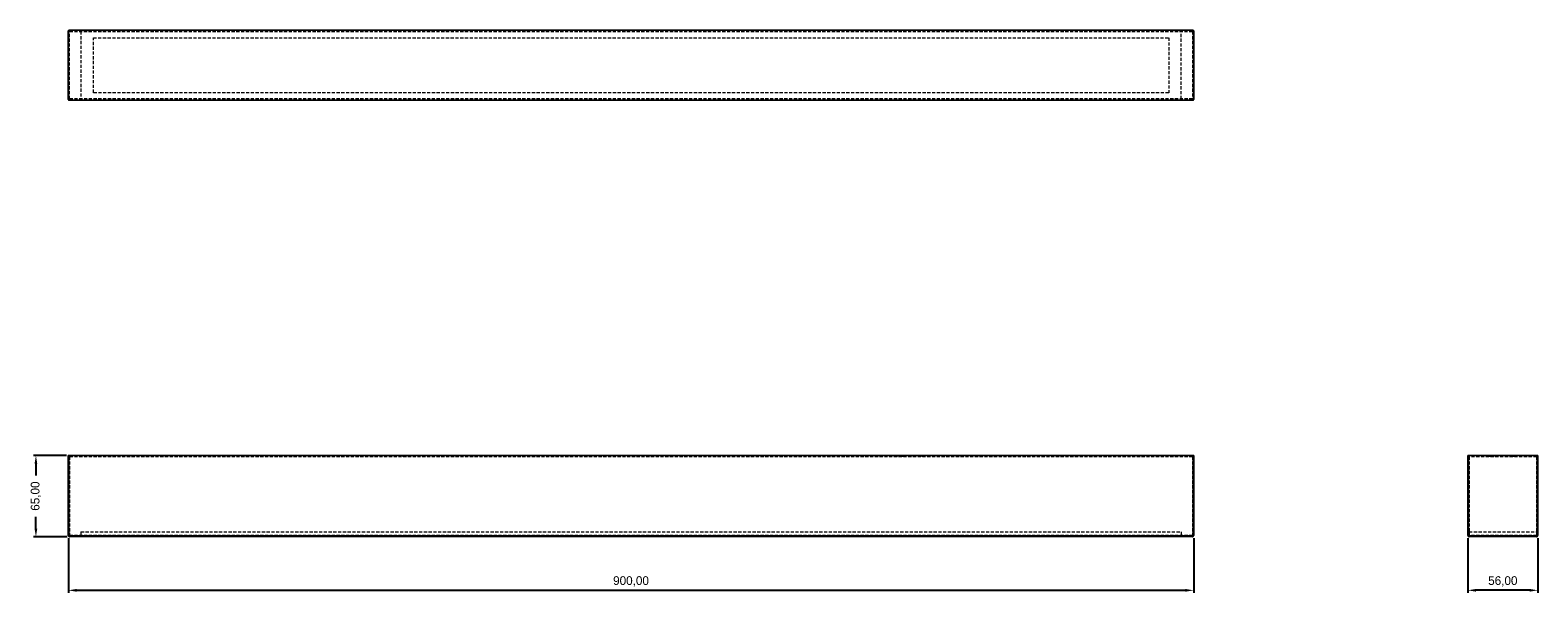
# Model space of a CAD drawing. Header units: millimetres. Extents: x -100 to 503, y 455 to 679.
import ezdxf

# ---------------------------------------------------------------- set-up
doc = ezdxf.new("R2010")
doc.units = ezdxf.units.MM
doc.header["$PDSIZE"] = -1
doc.linetypes.add('HIDDEN', pattern=[1.905, 1.27, -0.635])
doc.dimstyles.new('ISO-25', dxfattribs={"dimtxt": 2.5, "dimasz": 2.5, "dimexe": 1.25, "dimexo": 0.625, "dimtad": 1, "dimtxsty": 'Standard', "dimcen": 2.5, "dimadec": 0, "dimazin": 0, "dimtfac": 1, "dimtmove": 0, "dimatfit": 3, "dimfxl": 1, "dimarcsym": 0})

# ---------------------------------------------------------------- blocks, each defined once
blk = doc.blocks.new('*D6')
at = {"color": 0, "lineweight": -2, "transparency": 16777216}
for p, q in [((-84.58, 476.42), (-84.58, 454.52)), ((365.42, 476.42), (365.42, 454.52)), ((-81.28, 455.52), (362.11, 455.52))]:
    blk.add_line(p, q, dxfattribs=at)
at = {"color": 0, "transparency": 16777216}
for points in [[(-81.28, 456.07), (-81.28, 454.97), (-84.58, 455.52)], [(362.11, 456.07), (362.11, 454.97), (365.42, 455.52)]]:
    blk.add_solid(points, dxfattribs=at)
at = {"layer": 'Defpoints', "color": 0, "transparency": 16777216}
for p in [(-84.58, 477.42), (365.42, 477.42), (365.42, 455.52)]:
    blk.add_point(p, dxfattribs=at)
at = {"color": 0, "transparency": 16777216, "insert": (140.42, 459.08), "char_height": 3.5, "attachment_point": 5}
blk.add_mtext('900,00', dxfattribs=at)
blk = doc.blocks.new('*D7')
at = {"color": 0, "lineweight": -2, "transparency": 16777216}
for p, q in [((-85.33, 509.42), (-98.55, 509.42)), ((-97.55, 506.12), (-97.55, 501.4)), ((-97.55, 480.22), (-97.55, 484.94)), ((-85.08, 476.92), (-98.55, 476.92))]:
    blk.add_line(p, q, dxfattribs=at)
at = {"color": 0, "transparency": 16777216}
for points in [[(-98.1, 506.12), (-97, 506.12), (-97.55, 509.42)], [(-98.1, 480.22), (-97, 480.22), (-97.55, 476.92)]]:
    blk.add_solid(points, dxfattribs=at)
at = {"layer": 'Defpoints', "color": 0, "transparency": 16777216}
for p in [(-97.55, 509.42), (-84.33, 509.42), (-84.08, 476.92)]:
    blk.add_point(p, dxfattribs=at)
at = {"color": 0, "transparency": 16777216, "insert": (-97.55, 493.17), "char_height": 3.5, "attachment_point": 5, "rotation": 90}
blk.add_mtext('65,00', dxfattribs=at)
blk = doc.blocks.new('*D8')
at = {"color": 0, "lineweight": -2, "transparency": 16777216}
for p, q in [((475.03, 476.42), (475.03, 454.52)), ((503.03, 476.42), (503.03, 454.52)), ((499.73, 455.52), (478.33, 455.52))]:
    blk.add_line(p, q, dxfattribs=at)
at = {"color": 0, "transparency": 16777216}
for points in [[(478.33, 456.07), (478.33, 454.97), (475.03, 455.52)], [(499.73, 456.07), (499.73, 454.97), (503.03, 455.52)]]:
    blk.add_solid(points, dxfattribs=at)
at = {"layer": 'Defpoints', "color": 0, "transparency": 16777216}
for p in [(475.03, 477.42), (503.03, 477.42), (475.03, 455.52)]:
    blk.add_point(p, dxfattribs=at)
at = {"color": 0, "transparency": 16777216, "insert": (489.03, 459.08), "char_height": 3.5, "attachment_point": 5}
blk.add_mtext('56,00', dxfattribs=at)

msp = doc.modelspace()

# ---------------------------------------------------------------- linework, layer by layer
at = {"color": 7, "linetype": 'Continuous', "lineweight": 15}
for p, q in [((-84.5341, 679.1379), (-84.5841, 679.1379)), ((-84.5841, 651.6379), (-84.5841, 679.1379)), ((-84.5341, 679.1379), (-84.5341, 651.6379)), ((-84.3341, 679.3879), (-84.3341, 679.3379)), ((-84.3341, 679.3879), (365.1659, 679.3879)), ((365.1659, 679.3379), (-84.3341, 679.3379)), ((365.1659, 679.3879), (365.1659, 679.3379)), ((365.3659, 651.6379), (365.3659, 679.1379)), ((365.4159, 679.1379), (365.3659, 679.1379)), ((365.4159, 679.1379), (365.4159, 651.6379)), ((-84.5341, 651.6379), (-84.5841, 651.6379)), ((-84.3341, 651.4379), (365.1659, 651.4379)), ((-84.3341, 651.4379), (-84.3341, 651.3879)), ((365.1659, 651.3879), (-84.3341, 651.3879)), ((365.1659, 651.4379), (365.1659, 651.3879)), ((365.4159, 651.6379), (365.3659, 651.6379)), ((-84.3341, 509.3725), (-84.5841, 509.3725)), ((-84.5841, 477.4225), (-84.5841, 509.3725)), ((-84.5341, 509.4225), (-84.3341, 509.4225)), ((-84.3341, 509.4225), (-84.3341, 509.3725)), ((-84.3341, 509.4225), (365.1659, 509.4225)), ((-84.3341, 509.3725), (-84.3341, 477.4225)), ((365.1659, 509.3725), (-84.3341, 509.3725)), ((365.1659, 509.4225), (365.1659, 509.3725)), ((365.1659, 509.4225), (365.3659, 509.4225)), ((365.1659, 477.4225), (365.1659, 509.3725)), ((365.4159, 509.3725), (365.1659, 509.3725)), ((365.4159, 509.3725), (365.4159, 477.4225)), ((475.0317, 477.4225), (475.0317, 509.3725)), ((475.2817, 509.3725), (475.0317, 509.3725)), ((475.0817, 509.4225), (475.2817, 509.4225)), ((475.2817, 509.3725), (475.2817, 509.4225)), ((475.2817, 509.4225), (502.7817, 509.4225)), ((502.7817, 509.3725), (475.2817, 509.3725)), ((475.2817, 509.3725), (475.2817, 477.4225)), ((502.7817, 509.3725), (502.7817, 509.4225)), ((502.7817, 509.4225), (502.9817, 509.4225)), ((502.7817, 477.4225), (502.7817, 509.3725)), ((503.0317, 509.3725), (502.7817, 509.3725)), ((503.0317, 509.3725), (503.0317, 477.4225)), ((-84.3341, 477.4225), (-84.5841, 477.4225)), ((-84.3341, 477.4225), (365.1659, 477.4225)), ((364.9159, 476.9225), (-84.0841, 476.9225)), ((365.4159, 477.4225), (365.1659, 477.4225)), ((475.2817, 477.4225), (475.0317, 477.4225)), ((475.2817, 477.4225), (502.7817, 477.4225)), ((502.5317, 476.9225), (475.5317, 476.9225)), ((503.0317, 477.4225), (502.7817, 477.4225))]:
    msp.add_line(p, q, dxfattribs=at)
at = {"color": 7, "linetype": 'HIDDEN', "lineweight": 0}
for p, q in [((-84.5841, 679.1379), (-84.0841, 678.8879)), ((-84.0841, 678.8879), (-84.3341, 679.3879)), ((-84.0841, 678.8879), (364.9159, 678.8879)), ((-84.0841, 651.8879), (-84.0841, 678.8879)), ((-79.5841, 678.8879), (-79.5841, 651.8879)), ((-74.5841, 676.3879), (355.4159, 676.3879)), ((-74.5841, 654.3879), (-74.5841, 676.3879)), ((355.4159, 676.3879), (355.4159, 654.3879)), ((360.4159, 651.8879), (360.4159, 678.8879)), ((365.1659, 679.3879), (364.9159, 678.8879)), ((364.9159, 678.8879), (365.4159, 679.1379)), ((364.9159, 678.8879), (364.9159, 651.8879)), ((-84.0841, 651.8879), (-84.5841, 651.6379)), ((-84.3341, 651.3879), (-84.0841, 651.8879)), ((364.9159, 651.8879), (-84.0841, 651.8879)), ((355.4159, 654.3879), (-74.5841, 654.3879)), ((365.4159, 651.6379), (364.9159, 651.8879)), ((364.9159, 651.8879), (365.1659, 651.3879)), ((-84.5841, 509.3725), (-84.3341, 509.3725)), ((-84.3341, 509.3725), (-84.3341, 509.4225)), ((-84.3341, 477.4225), (-84.3341, 509.3725)), ((-84.3341, 509.3725), (365.1659, 509.3725)), ((364.9159, 508.9225), (-84.0841, 508.9225)), ((-84.0841, 508.9225), (-84.0841, 477.4225)), ((49.1659, 509.3725), (49.1659, 508.9225)), ((49.1659, 509.3725), (51.6659, 509.3725)), ((51.6659, 508.9225), (51.6659, 509.3725)), ((59.1659, 509.3725), (59.1659, 508.9225)), ((59.1659, 509.3725), (61.6659, 509.3725)), ((61.6659, 508.9225), (61.6659, 509.3725)), ((76.4159, 509.3725), (76.4159, 508.9225)), ((76.4159, 509.3725), (84.41, 509.3725)), ((84.4159, 508.9225), (84.4159, 509.3725)), ((246.6659, 509.3725), (246.6659, 508.9225)), ((246.6659, 509.3725), (249.1659, 509.3725)), ((249.1659, 508.9225), (249.1659, 509.3725)), ((256.6659, 509.3725), (256.6659, 508.9225)), ((256.6659, 509.3725), (259.1659, 509.3725)), ((259.1659, 508.9225), (259.1659, 509.3725)), ((364.9159, 508.9225), (364.9159, 477.4225)), ((365.1659, 509.3725), (365.1659, 509.4225)), ((365.1659, 509.3725), (365.4159, 509.3725)), ((365.1659, 509.3725), (365.1659, 477.4225)), ((475.0317, 509.3725), (475.2817, 509.3725)), ((475.2817, 509.4225), (475.2817, 509.3725)), ((475.2817, 477.4225), (475.2817, 509.3725)), ((475.2817, 509.3725), (502.7817, 509.3725)), ((502.5317, 508.9225), (475.5317, 508.9225)), ((475.5317, 508.9225), (475.5317, 477.4225)), ((481.2817, 509.3725), (481.2817, 508.9225)), ((483.7817, 509.3725), (481.2817, 509.3725)), ((482.7817, 509.3725), (482.7817, 508.9225)), ((485.2817, 509.3725), (482.7817, 509.3725)), ((483.7817, 508.9225), (483.7817, 509.3725)), ((485.2817, 508.9225), (485.2817, 509.3725)), ((486.0317, 509.3725), (486.0317, 508.9225)), ((494.0317, 509.3725), (486.0317, 509.3725)), ((491.7817, 509.3725), (491.7817, 508.9225)), ((494.2817, 509.3725), (491.7817, 509.3725)), ((493.2817, 509.3725), (493.2817, 508.9225)), ((495.7817, 509.3725), (493.2817, 509.3725)), ((494.0317, 508.9225), (494.0317, 509.3725)), ((494.2817, 508.9225), (494.2817, 509.3725)), ((495.7817, 508.9225), (495.7817, 509.3725)), ((502.5317, 508.9225), (502.5317, 477.4225)), ((502.7817, 509.4225), (502.7817, 509.3725)), ((502.7817, 509.3725), (503.0317, 509.3725)), ((502.7817, 509.3725), (502.7817, 477.4225)), ((-84.5841, 477.4225), (-84.3341, 477.4225)), ((-84.0841, 477.4225), (-84.3341, 477.4225)), ((364.9159, 477.4225), (-84.0841, 477.4225)), ((-79.5841, 478.9225), (360.4159, 478.9225)), ((-79.5841, 478.9225), (-79.5841, 477.4225)), ((-79.5841, 477.4225), (360.4159, 477.4225)), ((-74.5841, 477.4225), (-74.5841, 476.9225)), ((355.4159, 477.4225), (355.4159, 476.9225)), ((360.4159, 478.9225), (360.4159, 477.4225)), ((365.1659, 477.4225), (364.9159, 477.4225)), ((365.1659, 477.4225), (365.4159, 477.4225)), ((475.0317, 477.4225), (475.2817, 477.4225)), ((475.5317, 477.4225), (475.2817, 477.4225)), ((475.5317, 478.9225), (502.5317, 478.9225)), ((502.5317, 477.4225), (475.5317, 477.4225)), ((478.0317, 477.4225), (478.0317, 476.9225)), ((500.0317, 477.4225), (500.0317, 476.9225)), ((502.7817, 477.4225), (502.5317, 477.4225)), ((502.7817, 477.4225), (503.0317, 477.4225))]:
    msp.add_line(p, q, dxfattribs=at)
at = {"color": 7, "linetype": 'Continuous', "lineweight": 15}
for centre, radius, start, end in [((-84.3341, 679.1379), 0.25, 90, 180), ((-84.3341, 679.1379), 0.2, 90, 180), ((365.1659, 679.1379), 0.25, 0, 90), ((365.1659, 679.1379), 0.2, 0, 90), ((-84.3341, 651.6379), 0.25, 180, 270), ((-84.3341, 651.6379), 0.2, 180, 270), ((365.1659, 651.6379), 0.2, 270, 0), ((365.1659, 651.6379), 0.25, 270, 0), ((-84.5341, 509.3725), 0.05, 90, 180), ((365.3659, 509.3725), 0.05, 0, 90), ((475.0817, 509.3725), 0.05, 90, 180), ((502.9817, 509.3725), 0.05, 0, 90), ((-84.0841, 477.4225), 0.5, 180, 270), ((364.9159, 477.4225), 0.5, 270, 0), ((475.5317, 477.4225), 0.5, 180, 270), ((502.5317, 477.4225), 0.5, 270, 0)]:
    msp.add_arc(centre, radius, start, end, dxfattribs=at)
at = {"color": 7, "linetype": 'HIDDEN', "lineweight": 0}
for centre, start, end in [((49.1159, 509.3725), 0, 90), ((51.7159, 509.3725), 90, 180), ((59.1159, 509.3725), 0, 90), ((61.7159, 509.3725), 90, 180), ((76.3659, 509.3725), 0, 90), ((84.4659, 509.3725), 90, 180), ((246.6159, 509.3725), 0, 90), ((249.2159, 509.3725), 90, 180), ((256.6159, 509.3725), 0, 90), ((259.2159, 509.3725), 90, 180), ((481.2317, 509.3725), 0, 90), ((482.7317, 509.3725), 0, 90), ((483.8317, 509.3725), 90, 180), ((485.3317, 509.3725), 90, 180), ((485.9817, 509.3725), 0, 90), ((491.7317, 509.3725), 0, 90), ((493.2317, 509.3725), 0, 90), ((494.0817, 509.3725), 90, 180), ((494.3317, 509.3725), 90, 180), ((495.8317, 509.3725), 90, 180)]:
    msp.add_arc(centre, 0.05, start, end, dxfattribs=at)
at = {"color": 7, "linetype": 'Continuous', "lineweight": 15}
for centre, start_param, end_param in [((-84.0841, 477.4225), 1.57079633, 3.14159265), ((364.9159, 477.4225), 3.14159265, 4.71238898), ((475.5317, 477.4225), 1.57079633, 3.14159265), ((502.5317, 477.4225), 3.14159265, 4.71238898)]:
    msp.add_ellipse(centre, major_axis=(0, 0.5), ratio=0.5, start_param=start_param, end_param=end_param, dxfattribs=at)
at = {"color": 7, "linetype": 'HIDDEN', "lineweight": 0}
for centre, start_param, end_param in [((-84.0841, 477.4225), 1.57079633, 3.14159265), ((364.9159, 477.4225), 3.14159265, 4.71238898), ((475.5317, 477.4225), 1.57079633, 3.14159265), ((502.5317, 477.4225), 3.14159265, 4.71238898)]:
    msp.add_ellipse(centre, major_axis=(0, 0.5), ratio=0.5, start_param=start_param, end_param=end_param, dxfattribs=at)

# ---------------------------------------------------------------- dimensions: what is measured, and where the dimension line sits
dim = msp.add_linear_dim(base=(-97.5511, 509.4225), p1=(-84.0841, 476.9225), p2=(-84.3341, 509.4225), angle=90, dimstyle='ISO-25', override={"dimtxt": 3.5, "dimasz": 3.302, "dimexe": 1, "dimexo": 1, "dimgap": 1.524, "dimtih": 1, "dimtoh": 1, "dimlfac": 2, "dimzin": 0, "dimadec": 2, "dimtzin": 0})
dim.commit()
dim.dimension.update_dxf_attribs({"geometry": '*D7', "text_midpoint": (-97.5511, 493.1725), "text_rotation": 90})
for base, p1, p2, picture, middle in [((365.4159, 455.5173), (-84.5841, 477.4225), (365.4159, 477.4225), '*D6', (140.4159, 459.083)), ((475.0317, 455.5173), (503.0317, 477.4225), (475.0317, 477.4225), '*D8', (489.0317, 459.083))]:
    dim = msp.add_linear_dim(base=base, p1=p1, p2=p2, dimstyle='ISO-25', override={"dimtxt": 3.5, "dimasz": 3.302, "dimexe": 1, "dimexo": 1, "dimgap": 1.524, "dimtih": 1, "dimtoh": 1, "dimlfac": 2, "dimzin": 0, "dimadec": 2, "dimtzin": 0})
    dim.commit()
    dim.dimension.update_dxf_attribs({"geometry": picture, "text_midpoint": middle})

doc.saveas('drawing.dxf')
